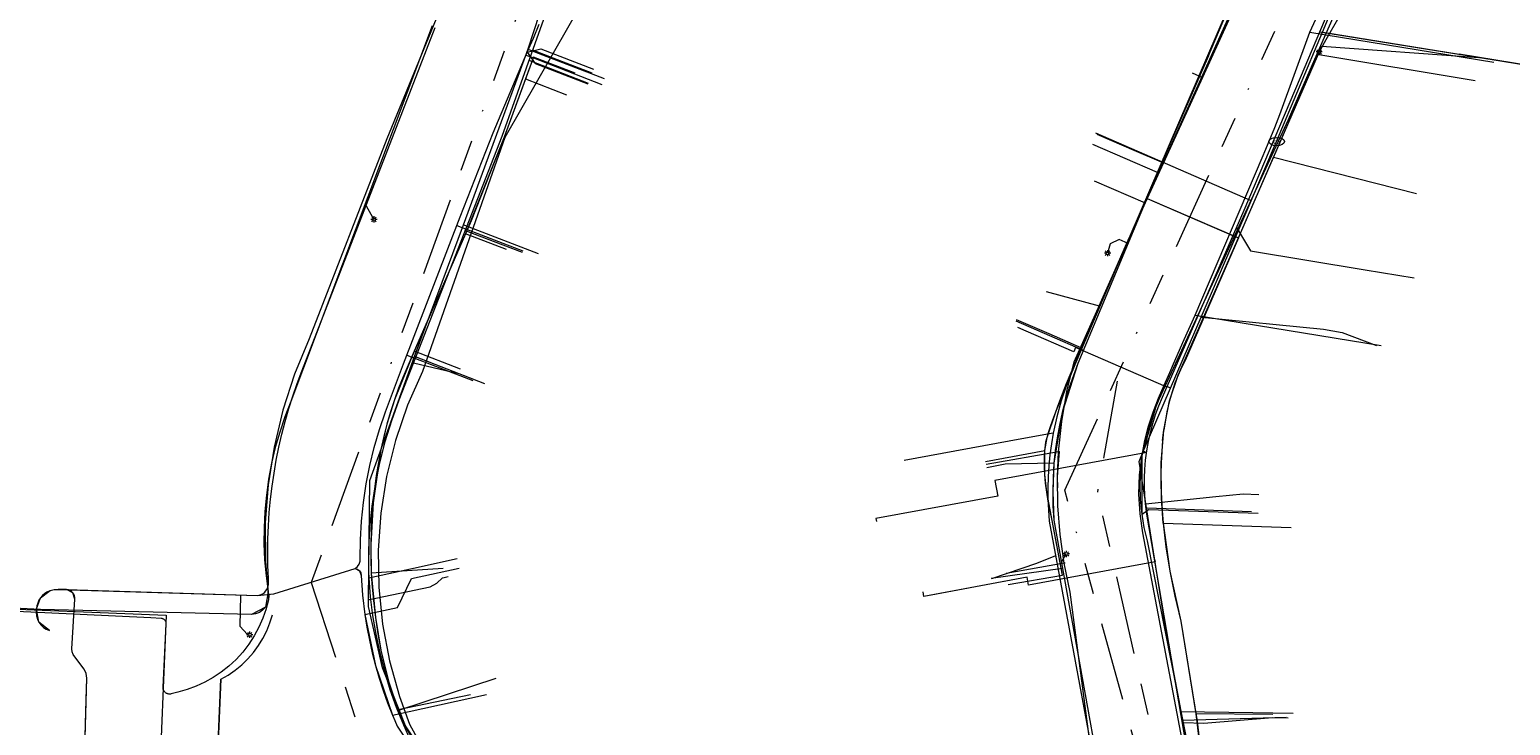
# Model space of a CAD drawing. Header units: metres. Extents: x 191553 to 192958, y 309510 to 310004.
# Tile 39 of 52: x 192100 to 192195, y 309614 to 309658. Entities that reach past the tile are written whole.
import ezdxf
from ezdxf.enums import TextEntityAlignment as Align
from ezdxf.lldxf.tags import DXFTag

# ---------------------------------------------------------------- set-up
doc = ezdxf.new("R2010")
doc.units = ezdxf.units.M
doc.linetypes.add('RI-OVERIG', pattern=[17, 5, -2, 2, -2, 0, -2, 2, -2])
doc.layers.get('0').update_dxf_attribs({"lineweight": 18})
for name, color, linetype, lineweight in [('B-WE-IE-MEUBILAIR_ENEXIS NETBEHEER BV-S', 7, 'Continuous', 18), ('B-WE-KL-DATA_COAXKABEL_7_ZIGGO BV-G', 90, 'KL-DATA-N', 18), ('B-WE-KL-DATA_KABELBED_KPN BV-G', 90, 'Continuous', 18), ('B-WE-KL-DATA_KABELBED_ZIGGO BV-G', 90, 'Continuous', 18), ('B-WE-KL-DATA_MANTELBUIS_POLYVINYLCHLORIDE PVC_100_KPN BV-G', 90, 'Continuous', 18), ('B-WE-KL-DATA_MANTELBUIS_ZIGGO BV-G', 90, 'Continuous', 18), ('B-WE-KL-ET_LS_DUCT_ENEXIS NETBEHEER BV-G', 190, 'Continuous', 18), ('B-WE-KL-ET_LS_ENEXIS NETBEHEER BV-G', 190, 'KL-LS-N', 18), ('B-WE-KL-ET_LS_KABELBED_ENEXIS NETBEHEER BV-G', 190, 'Continuous', 18), ('B-WE-KL-ET_MS_ENEXIS NETBEHEER BV-G', 130, 'KL-MS-N', 18), ('B-WE-KL-ET_MS_KABELBED_ENEXIS NETBEHEER BV-G', 130, 'Continuous', 18), ('B-WE-KL-GAS_LD_POLYETHYLEEN PE_25_ENEXIS NETBEHEER BV-G', 50, 'KL-GAS-LD-N', 18), ('B-WE-KL-GAS_LD_SLAGVAST PVC_63_ENEXIS NETBEHEER BV-G', 50, 'KL-GAS-LD-N', 18), ('B-WE-KL-GAS_LD_SLAGVAST PVC_90_ENEXIS NETBEHEER BV-G', 50, 'KL-GAS-LD-N', 18), ('B-WE-KL-GAS_LD_STAAL_25_ENEXIS NETBEHEER BV-G', 50, 'KL-GAS-LD-N', 18), ('B-WE-KL-WATER_100_NV WATERLEIDINGMAATSCHAPPIJ LIMBURG-G', 170, 'KL-WATER-N', 18), ('B-WE-KL-WATER_MANTELBUIS_75_NV WATERLEIDINGMAATSCHAPPIJ LIMBURG-G', 170, 'Continuous', 18), ('B-WE-KL-WATER_MANTELBUIS_NV WATERLEIDINGMAATSCHAPPIJ LIMBURG-G', 170, 'Continuous', 18), ('B-WE-KL-WATER_NV WATERLEIDINGMAATSCHAPPIJ LIMBURG-G', 170, 'KL-WATER-N', 18), ('B-WE-KL-WATER_NV WATERLEIDINGMAATSCHAPPIJ LIMBURG-S', 170, 'Continuous', 18), ('B-WE-RI-VRIJVERVAL_BETON_300_GEMEENTE GULPEN   WITTEM-G', 210, 'RI-OVERIG', 18), ('B-WE-RI-VRIJVERVAL_POLYVINYLCHLORIDE PVC_310_GEMEENTE GULPEN   WITTEM-G', 210, 'RI-OVERIG', 18)]:
    doc.layers.add(name, color=color, linetype=linetype, lineweight=lineweight)
doc.styles.add('NLCS-ISO', font='NLCS-ISO.ttf')
doc.styles.get("Standard").update_dxf_attribs({"font": 'arial.ttf'})
tags = doc.linetypes.add('KL-DATA-N', pattern='A,4,-1,[101,NLCS.SHX,S=0.5,R=0,X=0,Y=0],-1,4,-1,["D",Standard,S=1,R=0,X=-0.25,Y=-0.5],-1.5', length=12.5).pattern_tags.tags
tags[18] = DXFTag(74, 10)
tags = doc.linetypes.add('KL-GAS-LD-N', pattern='A,4,-1,[69,NLCS.SHX,S=0.5,R=0,X=0,Y=0],-1,4,-1,["L",Standard,S=1,R=0,X=0.25,Y=-0.5],-2', length=13).pattern_tags.tags
tags[18] = DXFTag(74, 10)
tags = doc.linetypes.add('KL-LS-N', pattern='A,4,-1,[103,NLCS.SHX,S=0.75,R=0,X=0,Y=0],-1,4,-1,["L",Standard,S=1,R=0,X=0,Y=-0.5],-2', length=13).pattern_tags.tags
tags[18] = DXFTag(74, 10)
tags = doc.linetypes.add('KL-MS-N', pattern='A,4,-1,[103,NLCS.SHX,S=0.75,R=0,X=0,Y=0],-1,4,-1,["M",Standard,S=1,R=0,X=0,Y=-0.5],-2', length=13).pattern_tags.tags
tags[18] = DXFTag(74, 10)
doc.linetypes.add('KL-WATER-N', pattern='A,7,-0.5,[168,NLCS.SHX,S=0.75,R=0,X=0.75,Y=0],-2', length=9.5)

# ---------------------------------------------------------------- blocks, each defined once
blk = doc.blocks.new('SIE-MEUBILAIR_PAAL_LICHTMAST-SO')
for points in [[(-0.62, 0), (-1, 0)], [(-0.71, 0.71), (-0.44, 0.44)], [(0, 1), (0, 0.62)], [(0.44, 0.44), (0.71, 0.71)], [(1, 0), (0.62, 0)], [(-0.71, -0.71), (-0.44, -0.44)], [(0, -0.62), (0, -1)], [(0.44, -0.44), (0.71, -0.71)]]:
    blk.add_lwpolyline(points)
blk.add_circle((0, 0), 0.5)
blk = doc.blocks.new('SKL-WATER_BRANDKRAAN_BRANDPUT-SO')
at = {"color": 0, "linetype": 'ByBlock', "lineweight": 18}
blk.add_ellipse((0, 0), major_axis=(2.5, 0), ratio=0.54, dxfattribs=at)
at = {"color": 0, "linetype": 'ByBlock', "lineweight": 18, "style": 'NLCS-ISO'}
blk.add_text('bk', height=1.5, dxfattribs=at).set_placement((0.16, 0), align=Align.MIDDLE_CENTER)

msp = doc.modelspace()

# ---------------------------------------------------------------- linework, layer by layer
at = {"layer": 'B-WE-KL-DATA_COAXKABEL_7_ZIGGO BV-G', "flags": 128}
for points in [[(192178.771, 309663.336), (192177.92, 309661.043), (192175.243, 309655.204)], [(192171.711, 309647.485), (192177.552, 309644.972), (192182.875, 309657.206)], [(192132.561, 309656.507), (192130.694, 309651.394)], [(192168.665, 309640.633), (192169.676, 309642.941), (192170.408, 309644.591), (192171.184, 309646.32), (192172.284, 309648.745), (192175.243, 309655.204)], [(192171.587, 309647.212), (192172.873, 309650.033), (192175.243, 309655.204)], [(192130.694, 309651.394), (192128.596, 309646.056), (192124.249, 309636.119)], [(192171.711, 309647.485), (192172.873, 309650.033)], [(192166.091, 309634.423), (192166.324, 309635.025), (192166.584, 309635.679), (192166.87, 309636.385), (192167.181, 309637.141), (192167.516, 309637.945), (192168.259, 309639.693), (192168.99, 309641.379), (192169.676, 309642.941), (192170.791, 309645.446), (192171.587, 309647.212), (192172.284, 309648.745)], [(192128.235, 309645.23), (192124.249, 309636.119)], [(192177.552, 309644.972), (192174.153, 309637.16), (192173.913, 309636.703), (192173.692, 309636.217), (192173.49, 309635.702), (192173.309, 309635.158), (192173.147, 309634.587), (192173.006, 309633.989), (192172.885, 309633.366), (192172.785, 309632.718)], [(192167.516, 309637.945), (192167.876, 309638.796), (192168.259, 309639.693)], [(192124.96, 309637.743), (192124.249, 309636.119)], [(192124.249, 309636.119), (192123.959, 309635.391), (192123.69, 309634.644)], [(192123.69, 309634.644), (192123.442, 309633.88), (192123.217, 309633.098)], [(192166.311, 309623.477), (192165.668, 309626.954), (192165.527, 309627.573), (192165.409, 309628.179), (192165.314, 309628.768), (192165.242, 309629.339), (192165.195, 309629.89), (192165.171, 309630.42), (192165.172, 309630.927), (192165.196, 309631.409), (192165.226, 309631.764), (192165.265, 309631.972), (192165.333, 309632.238), (192165.429, 309632.562), (192165.553, 309632.943), (192165.705, 309633.381), (192165.884, 309633.875), (192166.091, 309634.423)], [(192123.013, 309632.3), (192122.831, 309631.486)], [(192123.217, 309633.098), (192123.013, 309632.3)], [(192172.706, 309632.047), (192172.785, 309632.718)], [(192122.831, 309631.486), (192122.672, 309630.658), (192122.535, 309629.815)], [(192172.706, 309632.047), (192172.648, 309631.353), (192172.611, 309630.637), (192172.595, 309629.901), (192172.6, 309629.145), (192172.627, 309628.371), (192172.674, 309627.581), (192172.743, 309626.774), (192172.824, 309626.025), (192172.922, 309625.266), (192173.17, 309623.717), (192173.486, 309622.135), (192173.868, 309620.528), (192174.915, 309614.131), (192176.401, 309601.422)], [(192122.535, 309629.815), (192122.42, 309628.959)], [(192122.42, 309628.959), (192122.329, 309628.09)], [(192122.329, 309628.09), (192122.26, 309627.21), (192122.214, 309626.32), (192122.191, 309625.419)], [(192122.191, 309625.419), (192122.19, 309624.51)], [(192122.19, 309624.51), (192122.213, 309623.592)], [(192122.213, 309623.592), (192122.253, 309622.947)], [(192122.253, 309622.947), (192122.349, 309621.851)], [(192122.349, 309621.851), (192122.478, 309620.773), (192122.641, 309619.717)], [(192122.641, 309619.717), (192122.836, 309618.685), (192123.063, 309617.683)], [(192123.063, 309617.683), (192123.321, 309616.712), (192123.61, 309615.776), (192123.928, 309614.877), (192124.311, 309613.936)]]:
    msp.add_lwpolyline(points, dxfattribs=at)
at = {"layer": 'B-WE-KL-DATA_KABELBED_KPN BV-G', "flags": 128}
for points in [[(192140.123, 309669.564), (192135.825, 309660.265), (192130.738, 309651.372), (192129.803, 309648.724), (192125.492, 309636.464), (192124.535, 309634.299), (192123.768, 309632.059), (192123.197, 309629.762), (192122.826, 309627.424), (192122.657, 309625.063), (192122.693, 309622.696), (192122.932, 309620.34), (192123.374, 309618.015), (192124.014, 309615.736)], [(192187.207, 309667.435), (192184.358, 309660.82), (192182.554, 309656.692), (192180.725, 309652.507), (192172.473, 309634.666), (192172.002, 309633.515), (192171.634, 309632.326), (192171.373, 309631.11), (192171.221, 309629.875), (192171.178, 309628.632), (192171.246, 309627.389), (192171.424, 309626.158), (192175.147, 309606.586)], [(192169.717, 309604.059), (192168.027, 309613.184), (192166.815, 309622.384), (192166.43, 309624.224), (192166.168, 309626.054), (192166.022, 309627.897), (192165.994, 309629.746), (192166.064, 309631.338), (192166.267, 309633.272), (192166.599, 309635.188), (192167.058, 309637.077), (192172.871, 309650.029), (192177.821, 309661.058), (192178.558, 309662.846), (192179.716, 309665.653)], [(192126.516, 309659.297), (192123.209, 309651.295), (192118.258, 309638.54), (192117.326, 309636.295), (192116.576, 309633.984), (192116.011, 309631.62), (192115.636, 309629.219), (192115.453, 309626.795), (192115.463, 309624.365), (192115.666, 309621.943), (192115.508, 309621.33), (192115.302, 309620.733), (192115.047, 309620.154), (192114.746, 309619.597), (192114.401, 309619.067), (192114.015, 309618.566), (192113.589, 309618.099), (192113.126, 309617.667), (192112.63, 309617.275), (192112.124, 309616.936), (192111.593, 309616.638), (192111.04, 309616.383), (192110.47, 309616.171), (192109.884, 309616.004), (192109.445, 309615.897), (192109.409, 309615.89), (192109.372, 309615.886), (192109.335, 309615.885), (192109.298, 309615.888), (192109.261, 309615.893), (192109.225, 309615.902), (192109.191, 309615.915), (192109.157, 309615.93), (192109.125, 309615.948), (192109.094, 309615.969), (192109.066, 309615.993), (192109.039, 309616.019), (192109.015, 309616.047), (192108.994, 309616.077), (192108.975, 309616.109), (192108.96, 309616.143), (192108.947, 309616.178), (192108.938, 309616.214), (192108.932, 309616.25), (192108.929, 309616.287), (192108.929, 309616.324), (192109.136, 309620.342), (192109.136, 309620.372), (192109.133, 309620.403), (192109.128, 309620.433), (192109.121, 309620.462), (192109.11, 309620.49), (192109.098, 309620.518), (192109.083, 309620.544), (192109.065, 309620.569), (192109.046, 309620.593), (192109.025, 309620.614), (192109.002, 309620.634), (192108.977, 309620.652), (192108.951, 309620.667), (192108.924, 309620.68), (192108.895, 309620.691), (192108.866, 309620.699), (192108.836, 309620.705), (192108.806, 309620.708), (192108.147, 309620.742), (192085.137, 309621.841)], [(192182.554, 309656.692), (192192.641, 309655.004)], [(192166.027, 309629.04), (192165.994, 309629.746), (192166.123, 309631.348), (192166.064, 309631.338), (192161.452, 309630.515)], [(192166.488, 309624.234), (192166.43, 309624.224), (192162.73, 309623.584)], [(192122.221, 309604.72), (192121.26, 309605.884), (192112.174, 309606.26), (192112.611, 309616.834), (192113.083, 309617.102), (192113.531, 309617.409), (192113.951, 309617.752), (192114.341, 309618.129), (192114.699, 309618.538), (192115.021, 309618.975), (192115.305, 309619.437), (192115.55, 309619.921), (192115.753, 309620.425), (192115.914, 309620.943)], [(192124.014, 309615.736), (192124.662, 309613.967), (192125.738, 309611.988), (192126.963, 309610.097), (192128.33, 309608.307), (192129.831, 309606.626), (192131.456, 309605.067), (192133.197, 309603.637), (192135.043, 309602.346), (192143.683, 309597.278), (192149.449, 309594.33), (192154.921, 309591.544), (192156.603, 309590.68)]]:
    msp.add_lwpolyline(points, dxfattribs=at)
at = {"layer": 'B-WE-KL-DATA_KABELBED_ZIGGO BV-G', "flags": 128}
for points in [[(192179.782, 309650.097), (192182.875, 309657.206), (192192.88, 309656.485)], [(192132.561, 309656.507), (192132.05, 309655.108)], [(192135.22, 309655.48), (192132.561, 309656.507)], [(192132.05, 309655.108), (192130.694, 309651.394), (192128.235, 309645.23)], [(192132.05, 309655.108), (192134.683, 309654.091)], [(192175.243, 309655.204), (192171.711, 309647.485)], [(192174.582, 309655.507), (192175.243, 309655.204)], [(192177.552, 309644.972), (192179.782, 309650.097)], [(192188.913, 309647.794), (192179.782, 309650.097)], [(192168.331, 309648.612), (192171.587, 309647.212)], [(192171.711, 309647.485), (192171.587, 309647.212)], [(192171.711, 309647.485), (192172.218, 309647.267)], [(192171.587, 309647.212), (192168.665, 309640.633)], [(192128.235, 309645.23), (192124.96, 309637.743)], [(192130.839, 309644.227), (192128.235, 309645.23)], [(192172.743, 309626.774), (192172.627, 309628.371), (192172.611, 309630.637), (192172.785, 309632.718), (192173.147, 309634.587), (192173.692, 309636.217), (192177.552, 309644.972)], [(192177.27, 309645.094), (192177.552, 309644.972)], [(192165.268, 309641.559), (192168.665, 309640.633)], [(192165.196, 309631.409), (192165.333, 309632.238), (192165.884, 309633.875), (192168.665, 309640.633)], [(192124.96, 309637.743), (192123.69, 309634.644), (192123.217, 309633.098), (192122.831, 309631.486), (192122.329, 309628.09), (192122.191, 309625.419), (192122.213, 309623.592)], [(192127.905, 309636.609), (192124.96, 309637.743)], [(192161.415, 309630.712), (192165.196, 309631.409)], [(192162.86, 309622.877), (192166.311, 309623.477), (192165.314, 309628.768), (192165.195, 309629.89), (192165.196, 309631.409)], [(192172.743, 309626.774), (192180.904, 309626.5)], [(192172.743, 309626.774), (192173.17, 309623.717), (192173.868, 309620.528), (192174.833, 309614.631)], [(192126.802, 309623.892), (192122.213, 309623.592)], [(192122.213, 309623.592), (192122.478, 309620.773), (192122.836, 309618.685), (192123.321, 309616.712), (192123.928, 309614.877)], [(192128.554, 309615.838), (192123.928, 309614.877)], [(192174.833, 309614.631), (192176.401, 309601.422), (192182.4, 309601.346)], [(192179.732, 309614.588), (192174.833, 309614.631)], [(192124.311, 309613.936), (192124.903, 309612.894), (192126.824, 309609.951)]]:
    msp.add_lwpolyline(points, dxfattribs=at)
at = {"layer": 'B-WE-KL-DATA_MANTELBUIS_POLYVINYLCHLORIDE PVC_100_KPN BV-G', "flags": 128}
msp.add_lwpolyline([(192112.611, 309616.833), (192112.198, 309606.844)], dxfattribs=at)
at = {"layer": 'B-WE-KL-DATA_MANTELBUIS_ZIGGO BV-G', "flags": 128}
msp.add_lwpolyline([(192172.218, 309647.267), (192177.27, 309645.094)], dxfattribs=at)
at = {"layer": 'B-WE-KL-ET_LS_DUCT_ENEXIS NETBEHEER BV-G', "flags": 128}
for points in [[(192116.005, 309622.287), (192121.188, 309623.903)], [(192103.879, 309610.085), (192104.025, 309615.52)]]:
    msp.add_lwpolyline(points, dxfattribs=at)
at = {"layer": 'B-WE-KL-ET_LS_ENEXIS NETBEHEER BV-G', "flags": 128}
for points in [[(192180.179, 309652.841), (192182.097, 309658.086), (192185.208, 309664.838), (192191.79, 309680.244), (192192.659, 309682.961), (192192.921, 309685.802), (192192.63, 309688.124), (192191.867, 309690.336)], [(192175.629, 309656.573), (192185.463, 309679.841), (192187.076, 309683.504), (192187.628, 309685.772), (192187.355, 309688.09)], [(192186.098, 309663.762), (192184.297, 309659.801), (192183.941, 309659.046), (192183.131, 309657.606)], [(192182.097, 309658.086), (192193.845, 309656.185)], [(192132.168, 309656.816), (192133.028, 309657.02), (192136.386, 309655.723)], [(192132.168, 309656.816), (192132.668, 309656.088), (192136.026, 309654.791)], [(192183.131, 309657.606), (192182.695, 309656.831)], [(192175.629, 309656.573), (192172.781, 309650.072), (192167.308, 309636.971), (192166.301, 309633.843), (192165.775, 309630.599), (192165.695, 309628.786), (192165.766, 309626.972)], [(192179.289, 309650.631), (192179.874, 309652.007), (192180.179, 309652.841)], [(192172.391, 309649.138), (192168.251, 309650.937)], [(192179.054, 309650.078), (192179.289, 309650.631)], [(192121.881, 309647.016), (192122.384, 309646.149)], [(192127.68, 309645.764), (192131.88, 309644.148)], [(192170.506, 309644.627), (192169.937, 309644.874), (192169.35, 309644.59), (192169.193, 309644.001)], [(192174.789, 309640.039), (192186.662, 309638.11)], [(192167.653, 309637.797), (192163.354, 309639.665)], [(192124.495, 309637.494), (192128.695, 309635.877)], [(192177.751, 309595.157), (192177.121, 309598.464), (192171.736, 309625.66), (192171.539, 309626.506), (192171.396, 309627.362), (192171.41, 309631.127), (192172.447, 309634.746), (192172.8, 309635.574), (192173.158, 309636.399)], [(192173.158, 309636.399), (192173.4, 309636.949)], [(192162.669, 309630.537), (192161.488, 309630.319)], [(192165.775, 309630.599), (192162.669, 309630.537)], [(192171.396, 309627.362), (192171.809, 309627.649), (192178.801, 309627.414)], [(192166.249, 309624.288), (192166.562, 309624.823)], [(192121.188, 309623.903), (192121.33, 309624.025), (192121.435, 309624.179), (192121.498, 309624.355), (192121.514, 309624.541)], [(192121.188, 309623.903), (192121.468, 309623.751), (192121.561, 309623.446), (192121.654, 309622.203), (192121.805, 309620.965), (192122.487, 309617.702), (192123.567, 309614.549), (192123.716, 309614.196), (192123.87, 309613.845), (192128.346, 309607.167), (192134.552, 309602.058), (192134.797, 309601.912), (192135.044, 309601.768), (192135.733, 309601.384)], [(192121.805, 309620.965), (192123.879, 309621.415), (192124.792, 309623.251), (192127.821, 309623.909)], [(192166.32, 309623.894), (192161.775, 309623.251)], [(192114.953, 309622.163), (192115.13, 309622.208), (192115.288, 309622.285), (192115.422, 309622.392), (192115.53, 309622.525), (192115.609, 309622.682), (192115.655, 309622.859), (192115.669, 309623.05), (192115.65, 309623.25)], [(192101.684, 309619.934), (192101.015, 309620.469), (192100.859, 309621.311), (192101.118, 309622.033), (192101.735, 309622.488)], [(192101.557, 309622.41), (192101.735, 309622.488), (192101.981, 309622.549), (192102.235, 309622.561), (192114.953, 309622.163)], [(192103.297, 309621.927), (192103.173, 309622.347), (192102.781, 309622.544)], [(192113.871, 309622.197), (192113.828, 309620.218), (192114.316, 309619.678), (192114.453, 309619.667)], [(192122.47, 309585.768), (192121.777, 309586.092), (192121.516, 309586.812), (192121.646, 309589.656), (192122.436, 309602.929), (192122.172, 309604.731), (192121.284, 309606.32), (192118.596, 309608.107), (192115.455, 309608.852), (192104.934, 309609.355), (192104.297, 309609.561), (192103.879, 309610.085), (192104.061, 309616.89), (192104.019, 309617.204), (192103.882, 309617.489)], [(192123.567, 309614.549), (192129.573, 309615.856)], [(192174.032, 309614.065), (192175.346, 309614.035), (192179.728, 309614.393), (192180.728, 309614.37)]]:
    msp.add_lwpolyline(points, dxfattribs=at)
at = {"layer": 'B-WE-KL-ET_LS_KABELBED_ENEXIS NETBEHEER BV-G', "flags": 128}
for points in [[(192115.65, 309623.25), (192115.617, 309624.093), (192115.606, 309624.937), (192115.618, 309625.781), (192115.652, 309626.624), (192115.708, 309627.466), (192115.788, 309628.306), (192115.889, 309629.143), (192116.013, 309629.978), (192116.158, 309630.809), (192116.326, 309631.636), (192116.516, 309632.458), (192116.728, 309633.275), (192116.961, 309634.086), (192117.216, 309634.89), (192117.493, 309635.687), (192117.79, 309636.477), (192126.293, 309658.384)], [(192121.514, 309624.541), (192121.53, 309625.731), (192121.598, 309626.92), (192121.72, 309628.104), (192121.895, 309629.282), (192122.123, 309630.451), (192122.402, 309631.608), (192122.733, 309632.751), (192123.115, 309633.879), (192124.28, 309636.935), (192127.896, 309646.326), (192129.995, 309651.667), (192132.168, 309656.816), (192132.564, 309657.707), (192132.938, 309658.608)], [(192173.4, 309636.949), (192174.089, 309638.497), (192174.789, 309640.039), (192179.054, 309650.078)], [(192167.308, 309636.971), (192167.012, 309636.204), (192166.746, 309635.426), (192166.508, 309634.639), (192166.301, 309633.843), (192166.124, 309633.04), (192165.977, 309632.231), (192165.861, 309631.417), (192165.775, 309630.599), (192165.716, 309629.693), (192165.695, 309628.786), (192165.712, 309627.878), (192165.766, 309626.972), (192170.552, 309600.368)], [(192171.396, 309627.362), (192171.302, 309628.301), (192171.273, 309629.245), (192171.309, 309630.188), (192171.41, 309631.127), (192171.575, 309632.056), (192171.804, 309632.972), (192172.095, 309633.87), (192172.447, 309634.746)], [(192121.188, 309623.903), (192121.343, 309623.854), (192121.468, 309623.751), (192121.544, 309623.608), (192121.561, 309623.446)], [(192101.557, 309622.41), (192101.392, 309622.307), (192101.245, 309622.18), (192101.118, 309622.033), (192101.013, 309621.869), (192100.934, 309621.691), (192100.883, 309621.504), (192100.859, 309621.311), (192100.841, 309621.093), (192100.861, 309620.876), (192100.92, 309620.666), (192101.015, 309620.469), (192101.143, 309620.292), (192101.301, 309620.141), (192101.483, 309620.021), (192101.684, 309619.934)], [(192102.781, 309622.544), (192102.235, 309622.561)], [(192102.781, 309622.544), (192114.953, 309622.163)], [(192104.025, 309615.52), (192104.061, 309616.89), (192104.053, 309617.049), (192104.019, 309617.204), (192103.962, 309617.352), (192103.882, 309617.489), (192103.197, 309618.419), (192103.125, 309618.582), (192103.108, 309618.76), (192103.297, 309621.927), (192103.299, 309622.039), (192103.278, 309622.15), (192103.236, 309622.254), (192103.173, 309622.347), (192103.092, 309622.426), (192102.997, 309622.486), (192102.892, 309622.526), (192102.781, 309622.544)], [(192114.953, 309622.163), (192116.005, 309622.287)], [(192121.805, 309620.965), (192121.938, 309620.142), (192122.096, 309619.323), (192122.279, 309618.51), (192122.487, 309617.702), (192122.721, 309616.902), (192122.978, 309616.109), (192123.261, 309615.324), (192123.567, 309614.549)]]:
    msp.add_lwpolyline(points, dxfattribs=at)
at = {"layer": 'B-WE-KL-ET_MS_ENEXIS NETBEHEER BV-G', "flags": 128}
for points in [[(192126.098, 309658.494), (192117.076, 309634.534), (192116.704, 309633.572), (192116.377, 309632.594), (192116.094, 309631.603), (192115.857, 309630.599), (192115.667, 309629.586), (192115.522, 309628.565), (192115.425, 309627.538), (192115.374, 309626.508)], [(192115.374, 309626.508), (192115.414, 309624.448), (192115.641, 309622.4), (192115.459, 309621.427), (192114.583, 309620.966)]]:
    msp.add_lwpolyline(points, dxfattribs=at)
at = {"layer": 'B-WE-KL-ET_MS_KABELBED_ENEXIS NETBEHEER BV-G', "flags": 128}
msp.add_lwpolyline([(192115.374, 309626.508), (192115.37, 309625.477), (192115.414, 309624.448), (192115.504, 309623.421), (192115.641, 309622.4), (192115.68, 309622.148), (192115.661, 309621.893), (192115.586, 309621.649), (192115.459, 309621.427), (192115.285, 309621.24), (192115.074, 309621.096), (192114.836, 309621.003), (192114.583, 309620.966), (192101.105, 309621.288), (192080.596, 309622.295)], dxfattribs=at)
at = {"layer": 'B-WE-KL-GAS_LD_POLYETHYLEEN PE_25_ENEXIS NETBEHEER BV-G', "flags": 128}
for points in [[(192182.742, 309658.123), (192189.079, 309657.099)], [(192132.508, 309656.957), (192133.792, 309656.461)], [(192132.274, 309656.297), (192133.645, 309655.767)], [(192172.635, 309649.793), (192170.894, 309650.548)], [(192177.428, 309645.637), (192178.313, 309644.14), (192185.631, 309642.939)], [(192128.2, 309645.454), (192130.61, 309644.528)], [(192167.556, 309637.946), (192165.475, 309638.851)], [(192124.911, 309637.013), (192127.43, 309636.416)], [(192165.734, 309632.526), (192163.726, 309632.156)], [(192171.613, 309628.013), (192176.107, 309628.477)], [(192165.883, 309624.699), (192164.654, 309624.219)], [(192122.059, 309623.296), (192124.907, 309623.916)], [(192173.848, 309614.767), (192178.456, 309614.709)]]:
    msp.add_lwpolyline(points, dxfattribs=at)
at = {"layer": 'B-WE-KL-GAS_LD_SLAGVAST PVC_63_ENEXIS NETBEHEER BV-G', "flags": 128}
msp.add_lwpolyline([(192178.07, 309662.42), (192169.95, 309643.554), (192166.97, 309636.573), (192166.58, 309635.588), (192166.244, 309634.583), (192165.961, 309633.561), (192165.734, 309632.526), (192165.614, 309631.832), (192165.519, 309631.135), (192165.448, 309630.434), (192165.403, 309629.731), (192165.382, 309629.028), (192165.387, 309628.323), (192165.416, 309627.62), (192165.471, 309626.918), (192171.334, 309595.328), (192171.373, 309594.85), (192171.38, 309594.371), (192171.356, 309593.892), (192171.301, 309593.416), (192171.214, 309592.944), (192171.097, 309592.479), (192170.95, 309592.023), (192170.773, 309591.577), (192170.567, 309591.144), (192170.334, 309590.726), (192170.074, 309590.323), (192169.787, 309589.938), (192169.477, 309589.573), (192169.143, 309589.229), (192168.787, 309588.908), (192168.411, 309588.61), (192168.017, 309588.338), (192167.605, 309588.092), (192167.178, 309587.874), (192166.738, 309587.684), (192166.286, 309587.523), (192165.825, 309587.393), (192165.356, 309587.292), (192164.882, 309587.223), (192164.404, 309587.185), (192163.925, 309587.178), (192163.446, 309587.202), (192162.97, 309587.258), (192162.498, 309587.345), (192162.034, 309587.462), (192161.577, 309587.61), (192161.132, 309587.787), (192157.27, 309589.257), (192154.081, 309590.861), (192143.399, 309596.751), (192134.621, 309601.552), (192133.714, 309602.172), (192132.832, 309602.827), (192131.976, 309603.517), (192131.149, 309604.239), (192130.35, 309604.994), (192129.582, 309605.78), (192128.846, 309606.595), (192128.142, 309607.439), (192127.487, 309608.29), (192126.865, 309609.165)], dxfattribs=at)
at = {"layer": 'B-WE-KL-GAS_LD_SLAGVAST PVC_90_ENEXIS NETBEHEER BV-G', "flags": 128}
for points in [[(192135.954, 309670.769), (192135.817, 309669.675), (192135.66, 309668.583), (192135.484, 309667.494), (192135.287, 309666.409), (192135.071, 309665.327), (192134.835, 309664.25), (192134.579, 309663.177), (192134.304, 309662.109), (192134.199, 309661.72), (192130.554, 309651.449), (192128.456, 309646.11), (192123.982, 309634.628), (192123.501, 309633.314), (192123.086, 309631.977), (192122.739, 309630.621), (192122.46, 309629.249), (192122.25, 309627.865), (192122.11, 309626.473), (192122.039, 309625.075), (192122.039, 309623.675), (192122.059, 309623.296), (192122.156, 309622.091), (192122.304, 309620.891), (192122.504, 309619.698), (192122.755, 309618.516), (192123.058, 309617.345), (192123.41, 309616.188), (192123.811, 309615.048), (192124.262, 309613.926), (192124.721, 309612.908), (192125.219, 309611.909), (192125.757, 309610.931), (192126.334, 309609.975)], [(192181.499, 309655.193), (192183.57, 309660.07)], [(192181.034, 309580.952), (192179.943, 309581.325), (192176.577, 309598.82), (192171.695, 309627.352), (192171.65, 309627.682), (192171.613, 309628.013), (192171.57, 309628.562), (192171.549, 309629.113), (192171.55, 309629.664), (192171.574, 309630.214), (192171.625, 309630.807), (192171.701, 309631.398), (192171.803, 309631.984), (192171.931, 309632.565), (192172.084, 309633.141), (192172.262, 309633.709), (192172.464, 309634.269), (192172.691, 309634.819), (192177.909, 309646.736), (192181.499, 309655.193)], [(192075.917, 309622.256), (192109.129, 309620.92), (192108.65, 309609.021)]]:
    msp.add_lwpolyline(points, dxfattribs=at)
at = {"layer": 'B-WE-KL-GAS_LD_STAAL_25_ENEXIS NETBEHEER BV-G', "flags": 128}
for points in [[(192189.079, 309657.099), (192193.867, 309656.325)], [(192133.792, 309656.461), (192136.297, 309655.493)], [(192133.645, 309655.767), (192136.045, 309654.84)], [(192170.894, 309650.548), (192168.527, 309651.575)], [(192130.61, 309644.528), (192131.843, 309644.054)], [(192185.631, 309642.939), (192188.755, 309642.426)], [(192165.475, 309638.851), (192163.393, 309639.755)], [(192127.43, 309636.416), (192127.797, 309636.329), (192128.731, 309635.97)], [(192163.726, 309632.156), (192156.211, 309630.77)], [(192176.107, 309628.477), (192177.845, 309628.657), (192178.844, 309628.622)], [(192124.907, 309623.916), (192127.688, 309624.521)], [(192164.654, 309624.219), (192161.798, 309623.231)], [(192178.456, 309614.709), (192181.028, 309614.677)]]:
    msp.add_lwpolyline(points, dxfattribs=at)
at = {"layer": 'B-WE-KL-WATER_100_NV WATERLEIDINGMAATSCHAPPIJ LIMBURG-G', "flags": 128}
for points in [[(192120.12, 309606.271), (192120.957, 309607.131), (192125.74, 309611.86), (192124.406, 309613.851), (192123.999, 309614.874), (192122.926, 309617.567), (192122.043, 309621.468), (192122.048, 309621.904), (192122.128, 309629.51), (192124.964, 309637.421), (192128.111, 309645.809), (192132.119, 309656.727), (192132.257, 309657.103), (192134.003, 309662.507), (192136.006, 309667.134), (192136.067, 309667.932), (192136.1, 309674.82), (192136.119, 309678.572), (192136.121, 309679.061), (192136.186, 309679.809), (192136.73, 309686.017), (192137.038, 309690.306), (192138.096, 309697.598), (192138.316, 309698.527), (192139.737, 309704.545), (192140.464, 309707.073), (192141.032, 309709.047), (192141.226, 309709.721), (192141.596, 309711.011), (192142.34, 309713.596), (192144.717, 309719.511), (192146.179, 309722.843), (192147.094, 309724.984), (192148.995, 309728.401), (192149.496, 309729.391), (192155.248, 309739.522), (192155.532, 309739.99), (192161.624, 309749.922), (192163.929, 309754.698), (192166.042, 309758.775), (192168.323, 309765.23), (192169.21, 309768.92), (192169.709, 309770.997), (192172.391, 309773.087), (192173.217, 309773.129), (192177.457, 309773.345), (192192.235, 309774.099)], [(192182.305, 309580.966), (192182.498, 309581.585), (192181.734, 309581.824), (192179.466, 309585.119), (192177.928, 309588.811), (192177.563, 309590.676), (192176.138, 309602.204), (192174.581, 309611.066), (192174.031, 309614.02), (192172.951, 309619.738), (192172.207, 309624.426), (192171.679, 309627.753), (192171.208, 309630.72), (192171.476, 309631.343), (192173.218, 309635.393), (192175.168, 309639.928), (192178.358, 309647.347), (192179.978, 309651.114), (192182.904, 309658.1), (192183.954, 309660.607), (192189.238, 309673.226), (192190.696, 309676.666), (192191.879, 309679.432), (192192.845, 309683.009), (192193.086, 309684.911), (192193.156, 309686.108), (192191.399, 309694.274), (192188.107, 309709.571), (192189.684, 309720.291)]]:
    msp.add_lwpolyline(points, dxfattribs=at)
at = {"layer": 'B-WE-KL-WATER_MANTELBUIS_75_NV WATERLEIDINGMAATSCHAPPIJ LIMBURG-G', "flags": 128}
msp.add_lwpolyline([(192196.317, 309655.929), (192191.628, 309656.688)], dxfattribs=at)
at = {"layer": 'B-WE-KL-WATER_MANTELBUIS_NV WATERLEIDINGMAATSCHAPPIJ LIMBURG-G', "flags": 128}
msp.add_lwpolyline([(192162.819, 309623.101), (192157.949, 309622.203)], dxfattribs=at)
at = {"layer": 'B-WE-KL-WATER_NV WATERLEIDINGMAATSCHAPPIJ LIMBURG-G', "flags": 128}
for points in [[(192182.904, 309658.1), (192182.953, 309658.092), (192196.625, 309655.879)], [(192132.257, 309657.103), (192132.239, 309657.056), (192132.221, 309657.01), (192132.594, 309656.865), (192137.072, 309655.137)], [(192132.119, 309656.727), (192132.101, 309656.681), (192132.082, 309656.634), (192132.456, 309656.49), (192136.933, 309654.761)], [(192178.358, 309647.347), (192178.312, 309647.367), (192168.453, 309651.65)], [(192128.111, 309645.809), (192128.158, 309645.791), (192132.871, 309643.976)], [(192175.168, 309639.928), (192175.218, 309639.923), (192182.966, 309639.146), (192184.157, 309638.947), (192186.363, 309638.121)], [(192173.218, 309635.393), (192173.034, 309635.473), (192172.934, 309635.474), (192167.156, 309637.984), (192167.036, 309637.709), (192164.009, 309639.024), (192163.459, 309639.263)], [(192124.964, 309637.421), (192125.011, 309637.403), (192129.444, 309635.696)], [(192171.476, 309631.343), (192171.574, 309631.361), (192171.592, 309631.263), (192162.004, 309629.494), (192162.185, 309628.511), (192154.416, 309627.078), (192154.453, 309626.882)], [(192171.679, 309627.753), (192171.729, 309627.751), (192178.375, 309627.52)], [(192172.207, 309624.426), (192172.214, 309624.377), (192172.222, 309624.327), (192164.158, 309622.84), (192164.068, 309623.332), (192157.479, 309622.117), (192157.424, 309622.412)], [(192122.048, 309621.904), (192122.097, 309621.914), (192125.965, 309622.715), (192126.401, 309622.959), (192126.765, 309623.301), (192126.863, 309623.322), (192127.119, 309623.375)], [(192123.999, 309614.874), (192124.047, 309614.89), (192130.176, 309616.895)], [(192174.031, 309614.02), (192174.023, 309614.069), (192173.999, 309614.217), (192180.596, 309614.412)]]:
    msp.add_lwpolyline(points, dxfattribs=at)
at = {"layer": 'B-WE-RI-VRIJVERVAL_BETON_300_GEMEENTE GULPEN   WITTEM-G', "flags": 128}
for points in [[(192166.467, 309628.882), (192190.189, 309680.699)], [(192133.09, 309663.458), (192118.39, 309623.003)], [(192174.75, 309599.066), (192166.467, 309628.882)], [(192118.39, 309623.003), (192124.331, 309604.722)]]:
    msp.add_lwpolyline(points, dxfattribs=at)
at = {"layer": 'B-WE-RI-VRIJVERVAL_POLYVINYLCHLORIDE PVC_310_GEMEENTE GULPEN   WITTEM-G', "flags": 128}
for points in [[(192169.817, 309635.844), (192168.547, 309628.753)], [(192173.113, 309602.014), (192172.196, 309607.387), (192173.13, 309608.68), (192168.547, 309628.753)]]:
    msp.add_lwpolyline(points, dxfattribs=at)

# ---------------------------------------------------------------- block references
at = {"layer": 'B-WE-IE-MEUBILAIR_ENEXIS NETBEHEER BV-S', "xscale": 0.2, "yscale": 0.2, "zscale": 0.2}
for p in [(192182.695, 309656.831), (192122.384, 309646.149), (192169.193, 309644.001), (192166.562, 309624.823), (192114.453, 309619.667)]:
    msp.add_blockref('SIE-MEUBILAIR_PAAL_LICHTMAST-SO', p, dxfattribs=at)
at = {"layer": 'B-WE-KL-WATER_NV WATERLEIDINGMAATSCHAPPIJ LIMBURG-S', "xscale": 0.2, "yscale": 0.2, "zscale": 0.2}
msp.add_blockref('SKL-WATER_BRANDKRAAN_BRANDPUT-SO', (192179.978, 309651.114), dxfattribs=at)

doc.saveas('drawing.dxf')
